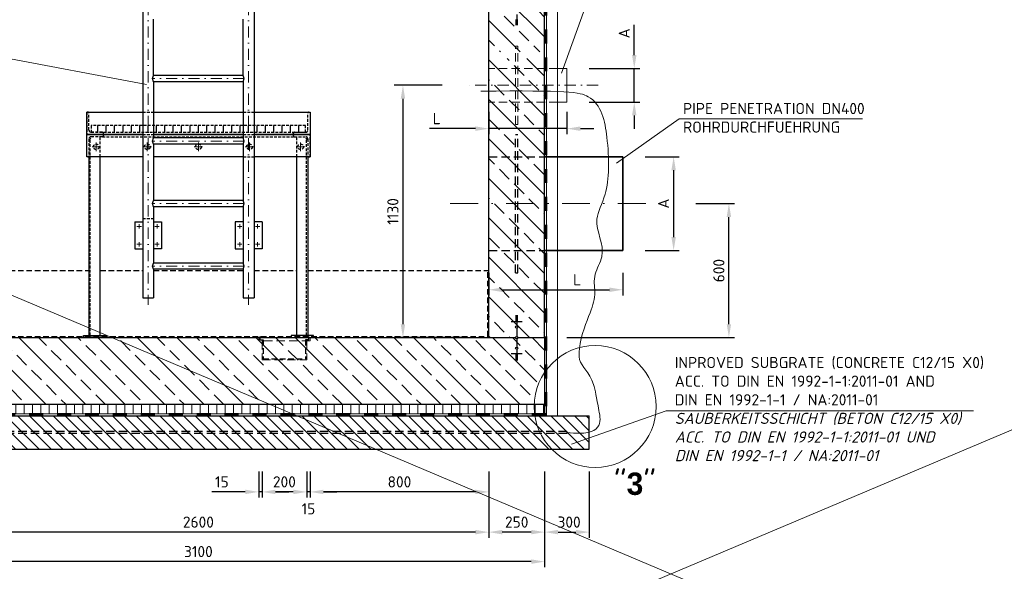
# Model space of a CAD drawing. Header units: millimetres. Extents: x -76904 to 25883, y -13890 to 20369.
# Tile 23 of 29: x 1958 to 6366, y 11496 to 13966. Entities that reach past the tile are written whole.
import ezdxf

# ---------------------------------------------------------------- set-up
doc = ezdxf.new("R2010")
doc.units = ezdxf.units.MM
doc.header["$MEASUREMENT"] = 0
for name, pattern in [('HIDDEN', [0.375, 0.25, -0.125]), ('STRICHPUNKT2', [0.5, 0.25, -0.125, 0, -0.125]), ('STRICHPUNKTX2', [2, 1, -0.5, 0, -0.5]), ('VERDECKT2', [0.1875, 0.125, -0.0625]), ('WJF-UNSICHTBAR', [0.25, 0.125, -0.125])]:
    doc.linetypes.add(name, pattern=pattern)
for name, color, linetype, lineweight in [('P------T2', 7, 'Continuous', 18), ('P-BS----Bem', 7, 'Continuous', 18), ('P-BSBOD', 7, 'Continuous', 30), ('P-BSSAU', 7, 'Continuous', 30), ('P-BSSAUF', 7, 'Continuous', 18), ('P-BSWABD', 7, 'Continuous', 18), ('P-BSWAN', 7, 'Continuous', 30), ('P-BSWANF', 7, 'Continuous', 18), ('P-DABDICHTUNG', 7, 'Continuous', 18), ('P-ES-MD', 1, 'VERDECKT2', 18), ('P-ESER1', 1, 'Erdung1', 25), ('P-MS250', 190, 'Continuous', 35), ('P-SSLEI', 7, 'Continuous', 30), ('P-SSLEIX', 7, 'STRICHPUNKT2', 18), ('PDSMD', 7, 'Continuous', 18)]:
    doc.layers.add(name, color=color, linetype=linetype, lineweight=lineweight)
doc.styles.get("Standard").update_dxf_attribs({"font": 'isocpeur.ttf'})
doc.linetypes.add('Erdung1', pattern='A,12.7,0.1,["#",Standard,S=2.54,R=0,X=-2.54,Y=-1.27],-5.08', length=17.88)
doc.dimstyles.new('Kopie von ISO-25', dxfattribs={"dimscale": 20, "dimtxt": 2.5, "dimasz": 3, "dimexe": 1.25, "dimexo": 0.625, "dimgap": 1, "dimtad": 1, "dimtxsty": 'Standard', "dimcen": 2.5, "dimadec": 0, "dimazin": 0, "dimtfac": 1, "dimtmove": 0, "dimatfit": 1, "dimfxl": 0, "dimarcsym": 0})

# ---------------------------------------------------------------- blocks, each defined once
blk = doc.blocks.new('*D5')
at = {"layer": 'Defpoints', "color": 0, "lineweight": 0, "transparency": 16777216}
for p in [(1457.9, 12042.1), (4057.9, 12042.1), (1457.9, 11671.1)]:
    blk.add_point(p, dxfattribs=at)
at = {"layer": 'P-BS----Bem', "color": 0, "lineweight": -2, "transparency": 16777216}
for p, q in [((1457.9, 11942.1), (1457.9, 11646.1)), ((4057.9, 11942.1), (4057.9, 11646.1)), ((3997.9, 11671.1), (1517.9, 11671.1))]:
    blk.add_line(p, q, dxfattribs=at)
at = {"layer": 'P-BS----Bem', "color": 0, "lineweight": 0, "transparency": 16777216}
for points in [[(1517.9, 11681.1), (1517.9, 11661.1), (1457.9, 11671.1)], [(3997.9, 11681.1), (3997.9, 11661.1), (4057.9, 11671.1)]]:
    blk.add_solid(points, dxfattribs=at)
at = {"layer": 'P-BS----Bem', "color": 0, "transparency": 16777216, "insert": (2757.9, 11716.1), "char_height": 50, "attachment_point": 5}
blk.add_mtext('2600', dxfattribs=at)
blk = doc.blocks.new('*D6')
at = {"layer": 'Defpoints', "color": 0, "lineweight": 0, "transparency": 16777216}
for p in [(1207.9, 12042.1), (4307.9, 12042.1), (1207.9, 11539)]:
    blk.add_point(p, dxfattribs=at)
at = {"layer": 'P-BS----Bem', "color": 0, "lineweight": -2, "transparency": 16777216}
for p, q in [((1207.9, 11942.1), (1207.9, 11514)), ((4307.9, 11942.1), (4307.9, 11514)), ((4247.9, 11539), (1267.9, 11539))]:
    blk.add_line(p, q, dxfattribs=at)
at = {"layer": 'P-BS----Bem', "color": 0, "lineweight": 0, "transparency": 16777216}
for points in [[(1267.9, 11549), (1267.9, 11529), (1207.9, 11539)], [(4247.9, 11549), (4247.9, 11529), (4307.9, 11539)]]:
    blk.add_solid(points, dxfattribs=at)
at = {"layer": 'P-BS----Bem', "color": 0, "transparency": 16777216, "insert": (2757.9, 11584), "char_height": 50, "attachment_point": 5}
blk.add_mtext('3100', dxfattribs=at)
blk = doc.blocks.new('*D7')
at = {"layer": 'Defpoints', "color": 0, "lineweight": 0, "transparency": 16777216}
for p in [(4057.9, 12042.1), (4307.9, 12042.1), (4057.9, 11671.1)]:
    blk.add_point(p, dxfattribs=at)
at = {"layer": 'P-BS----Bem', "color": 0, "lineweight": -2, "transparency": 16777216}
for p, q in [((4057.9, 11942.1), (4057.9, 11646.1)), ((4307.9, 11942.1), (4307.9, 11646.1)), ((4247.9, 11671.1), (4117.9, 11671.1))]:
    blk.add_line(p, q, dxfattribs=at)
at = {"layer": 'P-BS----Bem', "color": 0, "lineweight": 0, "transparency": 16777216}
for points in [[(4117.9, 11681.1), (4117.9, 11661.1), (4057.9, 11671.1)], [(4247.9, 11681.1), (4247.9, 11661.1), (4307.9, 11671.1)]]:
    blk.add_solid(points, dxfattribs=at)
at = {"layer": 'P-BS----Bem', "color": 0, "transparency": 16777216, "insert": (4182.9, 11716.1), "char_height": 50, "attachment_point": 5}
blk.add_mtext('250', dxfattribs=at)
blk = doc.blocks.new('*D34')
at = {"layer": 'Defpoints', "color": 0, "lineweight": 0, "transparency": 16777216}
for p in [(3257.9, 12042.1), (4057.9, 12042.1), (3257.9, 11851.2)]:
    blk.add_point(p, dxfattribs=at)
at = {"layer": 'P-BS----Bem', "color": 0, "lineweight": -2, "transparency": 16777216}
for p, q in [((3257.9, 11942.1), (3257.9, 11826.2)), ((4057.9, 11942.1), (4057.9, 11826.2)), ((3997.9, 11851.2), (3317.9, 11851.2))]:
    blk.add_line(p, q, dxfattribs=at)
at = {"layer": 'P-BS----Bem', "color": 0, "lineweight": 0, "transparency": 16777216}
for points in [[(3317.9, 11861.2), (3317.9, 11841.2), (3257.9, 11851.2)], [(3997.9, 11861.2), (3997.9, 11841.2), (4057.9, 11851.2)]]:
    blk.add_solid(points, dxfattribs=at)
at = {"layer": 'P-BS----Bem', "color": 0, "transparency": 16777216, "insert": (3657.9, 11896.2), "char_height": 50, "attachment_point": 5}
blk.add_mtext('800', dxfattribs=at)
blk = doc.blocks.new('*D35')
at = {"layer": 'Defpoints', "color": 0, "lineweight": 0, "transparency": 16777216}
for p in [(3042.9, 12042.1), (3242.9, 12042.1), (3042.9, 11851.2)]:
    blk.add_point(p, dxfattribs=at)
at = {"layer": 'P-BS----Bem', "color": 0, "lineweight": -2, "transparency": 16777216}
for p, q in [((3042.9, 11942.1), (3042.9, 11826.2)), ((3242.9, 11942.1), (3242.9, 11826.2)), ((3182.9, 11851.2), (3102.9, 11851.2))]:
    blk.add_line(p, q, dxfattribs=at)
at = {"layer": 'P-BS----Bem', "color": 0, "lineweight": 0, "transparency": 16777216}
for points in [[(3102.9, 11861.2), (3102.9, 11841.2), (3042.9, 11851.2)], [(3182.9, 11861.2), (3182.9, 11841.2), (3242.9, 11851.2)]]:
    blk.add_solid(points, dxfattribs=at)
at = {"layer": 'P-BS----Bem', "color": 0, "transparency": 16777216, "insert": (3142.9, 11896.2), "char_height": 50, "attachment_point": 5}
blk.add_mtext('200', dxfattribs=at)
blk = doc.blocks.new('*D50')
at = {"layer": 'Defpoints', "color": 0, "lineweight": 0, "transparency": 16777216}
for p in [(4885.4, 13142.1), (5132.9, 13142.1), (4307.9, 12542.1)]:
    blk.add_point(p, dxfattribs=at)
at = {"layer": 'P-BS----Bem', "color": 0, "lineweight": -2, "transparency": 16777216}
for p, q in [((4985.4, 13142.1), (5157.9, 13142.1)), ((5132.9, 12602.1), (5132.9, 13082.1)), ((4407.9, 12542.1), (5157.9, 12542.1))]:
    blk.add_line(p, q, dxfattribs=at)
at = {"layer": 'P-BS----Bem', "color": 0, "lineweight": 0, "transparency": 16777216}
for points in [[(5122.9, 13082.1), (5142.9, 13082.1), (5132.9, 13142.1)], [(5122.9, 12602.1), (5142.9, 12602.1), (5132.9, 12542.1)]]:
    blk.add_solid(points, dxfattribs=at)
at = {"layer": 'P-BS----Bem', "color": 0, "transparency": 16777216, "insert": (5087.9, 12842.1), "char_height": 50, "attachment_point": 5, "rotation": 90}
blk.add_mtext('600', dxfattribs=at)
blk = doc.blocks.new('*D55')
at = {"layer": 'Defpoints', "color": 0, "lineweight": 0, "transparency": 16777216}
for p in [(4307.9, 12042.1), (4507.9, 12042.1), (4507.9, 11671.1)]:
    blk.add_point(p, dxfattribs=at)
at = {"layer": 'P-BS----Bem', "color": 0, "lineweight": -2, "transparency": 16777216}
for p, q in [((4307.9, 11942.1), (4307.9, 11646.1)), ((4507.9, 11942.1), (4507.9, 11646.1)), ((4367.9, 11671.1), (4447.9, 11671.1))]:
    blk.add_line(p, q, dxfattribs=at)
at = {"layer": 'P-BS----Bem', "color": 0, "lineweight": 0, "transparency": 16777216}
for points in [[(4367.9, 11681.1), (4367.9, 11661.1), (4307.9, 11671.1)], [(4447.9, 11681.1), (4447.9, 11661.1), (4507.9, 11671.1)]]:
    blk.add_solid(points, dxfattribs=at)
at = {"layer": 'P-BS----Bem', "color": 0, "transparency": 16777216, "insert": (4417.4, 11716.1), "char_height": 50, "attachment_point": 5}
blk.add_mtext('300', dxfattribs=at)
blk = doc.blocks.new('*D72')
at = {"layer": 'Defpoints', "color": 0, "lineweight": 0, "transparency": 16777216}
for p in [(3027.9, 12042.1), (3042.9, 12042.1), (3027.9, 11851.2)]:
    blk.add_point(p, dxfattribs=at)
at = {"layer": 'P-BS----Bem', "color": 0, "lineweight": -2, "transparency": 16777216}
for p, q in [((3027.9, 11942.1), (3027.9, 11826.2)), ((3042.9, 11942.1), (3042.9, 11826.2)), ((2967.9, 11851.2), (2817.9, 11851.2)), ((3042.9, 11851.2), (3027.9, 11851.2)), ((3102.9, 11851.2), (3162.9, 11851.2))]:
    blk.add_line(p, q, dxfattribs=at)
at = {"layer": 'P-BS----Bem', "color": 0, "lineweight": 0, "transparency": 16777216}
for points in [[(2967.9, 11861.2), (2967.9, 11841.2), (3027.9, 11851.2)], [(3102.9, 11861.2), (3102.9, 11841.2), (3042.9, 11851.2)]]:
    blk.add_solid(points, dxfattribs=at)
at = {"layer": 'P-BS----Bem', "color": 0, "transparency": 16777216, "insert": (2862.9, 11896.2), "char_height": 50, "attachment_point": 5}
blk.add_mtext('15', dxfattribs=at)
blk = doc.blocks.new('*D84')
at = {"layer": 'Defpoints', "color": 0, "lineweight": 0, "transparency": 16777216}
for p in [(4657.9, 13351.6), (4657.9, 12932.6), (4885.4, 12932.6)]:
    blk.add_point(p, dxfattribs=at)
at = {"layer": 'P-BS----Bem', "color": 0, "lineweight": -2, "transparency": 16777216}
for p, q in [((4757.9, 13351.6), (4910.4, 13351.6)), ((4885.4, 13291.6), (4885.4, 12992.6)), ((4757.9, 12932.6), (4910.4, 12932.6))]:
    blk.add_line(p, q, dxfattribs=at)
at = {"layer": 'P-BS----Bem', "color": 0, "lineweight": 0, "transparency": 16777216}
for points in [[(4875.4, 13291.6), (4895.4, 13291.6), (4885.4, 13351.6)], [(4875.4, 12992.6), (4895.4, 12992.6), (4885.4, 12932.6)]]:
    blk.add_solid(points, dxfattribs=at)
at = {"layer": 'P-BS----Bem', "color": 0, "transparency": 16777216, "insert": (4840.4, 13142.1), "char_height": 50, "attachment_point": 5, "rotation": 90}
blk.add_mtext('A', dxfattribs=at)
blk = doc.blocks.new('*D97')
at = {"layer": 'Defpoints', "color": 0, "lineweight": 0, "transparency": 16777216}
for p in [(3242.9, 12042.1), (3257.9, 12042.1), (3242.9, 11851.2)]:
    blk.add_point(p, dxfattribs=at)
at = {"layer": 'P-BS----Bem', "color": 0, "lineweight": -2, "transparency": 16777216}
for p, q in [((3242.9, 11942.1), (3242.9, 11826.2)), ((3257.9, 11942.1), (3257.9, 11826.2)), ((3182.9, 11851.2), (3122.9, 11851.2)), ((3257.9, 11851.2), (3242.9, 11851.2)), ((3317.9, 11851.2), (3377.9, 11851.2))]:
    blk.add_line(p, q, dxfattribs=at)
at = {"layer": 'P-BS----Bem', "color": 0, "lineweight": 0, "transparency": 16777216}
for points in [[(3182.9, 11861.2), (3182.9, 11841.2), (3242.9, 11851.2)], [(3317.9, 11861.2), (3317.9, 11841.2), (3257.9, 11851.2)]]:
    blk.add_solid(points, dxfattribs=at)
at = {"layer": 'P-BS----Bem', "color": 0, "transparency": 16777216, "insert": (3250.4, 11775.5), "char_height": 50, "attachment_point": 5}
blk.add_mtext('15', dxfattribs=at)
blk = doc.blocks.new('*D98')
at = {"layer": 'Defpoints', "color": 0, "lineweight": 0, "transparency": 16777216}
for p in [(4057.9, 12932.6), (4657.9, 12932.6), (4657.9, 12756.4)]:
    blk.add_point(p, dxfattribs=at)
at = {"layer": 'P-BS----Bem', "color": 0, "lineweight": -2, "transparency": 16777216}
for p, q in [((4057.9, 12832.6), (4057.9, 12731.4)), ((4657.9, 12832.6), (4657.9, 12731.4)), ((4117.9, 12756.4), (4597.9, 12756.4))]:
    blk.add_line(p, q, dxfattribs=at)
at = {"layer": 'P-BS----Bem', "color": 0, "lineweight": 0, "transparency": 16777216}
for points in [[(4117.9, 12766.4), (4117.9, 12746.4), (4057.9, 12756.4)], [(4597.9, 12766.4), (4597.9, 12746.4), (4657.9, 12756.4)]]:
    blk.add_solid(points, dxfattribs=at)
at = {"layer": 'P-BS----Bem', "color": 0, "transparency": 16777216, "insert": (4453.5, 12801.4), "char_height": 50, "attachment_point": 5}
blk.add_mtext('L', dxfattribs=at)
blk = doc.blocks.new('*D102')
at = {"layer": 'Defpoints', "color": 0, "lineweight": 0, "transparency": 16777216}
for p in [(4057.9, 13653.4), (4407.9, 13653.4), (4407.9, 13477.9)]:
    blk.add_point(p, dxfattribs=at)
at = {"layer": 'P-BS----Bem', "color": 0, "lineweight": -2, "transparency": 16777216}
for p, q in [((4057.9, 13553.4), (4057.9, 13452.9)), ((4407.9, 13553.4), (4407.9, 13452.9)), ((3997.9, 13477.9), (3792.7, 13477.9)), ((4407.9, 13477.9), (4057.9, 13477.9)), ((4467.9, 13477.9), (4527.9, 13477.9))]:
    blk.add_line(p, q, dxfattribs=at)
at = {"layer": 'P-BS----Bem', "color": 0, "lineweight": 0, "transparency": 16777216}
for points in [[(3997.9, 13487.9), (3997.9, 13467.9), (4057.9, 13477.9)], [(4467.9, 13487.9), (4467.9, 13467.9), (4407.9, 13477.9)]]:
    blk.add_solid(points, dxfattribs=at)
at = {"layer": 'P-BS----Bem', "color": 0, "transparency": 16777216, "insert": (3825.2, 13522.9), "char_height": 50, "attachment_point": 5}
blk.add_mtext('L', dxfattribs=at)
blk = doc.blocks.new('*D103')
at = {"layer": 'Defpoints', "color": 0, "lineweight": 0, "transparency": 16777216}
for p in [(4407.9, 13747.1), (4407.9, 13597.1), (4709.1, 13597.1)]:
    blk.add_point(p, dxfattribs=at)
at = {"layer": 'P-BS----Bem', "color": 0, "lineweight": -2, "transparency": 16777216}
for p, q in [((4709.1, 13807.1), (4709.1, 13942.1)), ((4507.9, 13747.1), (4734.1, 13747.1)), ((4709.1, 13597.1), (4709.1, 13747.1)), ((4507.9, 13597.1), (4734.1, 13597.1)), ((4709.1, 13537.1), (4709.1, 13477.1))]:
    blk.add_line(p, q, dxfattribs=at)
at = {"layer": 'P-BS----Bem', "color": 0, "lineweight": 0, "transparency": 16777216}
for points in [[(4699.1, 13807.1), (4719.1, 13807.1), (4709.1, 13747.1)], [(4699.1, 13537.1), (4719.1, 13537.1), (4709.1, 13597.1)]]:
    blk.add_solid(points, dxfattribs=at)
at = {"layer": 'P-BS----Bem', "color": 0, "transparency": 16777216, "insert": (4664.1, 13904.6), "char_height": 50, "attachment_point": 5, "rotation": 90}
blk.add_mtext('A', dxfattribs=at)
blk = doc.blocks.new('*D104')
at = {"layer": 'Defpoints', "color": 0, "lineweight": 0, "transparency": 16777216}
for p in [(3948.7, 13672.1), (3673.7, 12542.1), (4057.9, 12542.1)]:
    blk.add_point(p, dxfattribs=at)
at = {"layer": 'P-BS----Bem', "color": 0, "lineweight": -2, "transparency": 16777216}
for p, q in [((3848.7, 13672.1), (3633.7, 13672.1)), ((3673.7, 13612.1), (3673.7, 12602.1)), ((3957.9, 12542.1), (3633.7, 12542.1))]:
    blk.add_line(p, q, dxfattribs=at)
at = {"layer": 'P-BS----Bem', "color": 0, "lineweight": 0, "transparency": 16777216}
for points in [[(3663.7, 13612.1), (3683.7, 13612.1), (3673.7, 13672.1)], [(3663.7, 12602.1), (3683.7, 12602.1), (3673.7, 12542.1)]]:
    blk.add_solid(points, dxfattribs=at)
at = {"layer": 'P-BS----Bem', "color": 0, "transparency": 16777216, "insert": (3628.7, 13107.1), "char_height": 50, "attachment_point": 5, "rotation": 90}
blk.add_mtext('1130', dxfattribs=at)

msp = doc.modelspace()

# ---------------------------------------------------------------- hatches: boundary and pattern name
at = {"linetype": 'VERDECKT2', "lineweight": 25, "ltscale": 300}
h = msp.add_hatch(dxfattribs=at)
h.set_pattern_fill('ANSI31', scale=300, angle=45)
h.set_pattern_definition([(90, (2757.917, 13476.615), (-37.5, 7e-15), [])])
h.paths.add_polyline_path([(2277.917, 13461.615), (3237.917, 13461.615), (3237.917, 13491.615), (2277.917, 13491.615)])
at = {"layer": 'P-BSBOD', "lineweight": 18}
h = msp.add_hatch(dxfattribs=at)
h.set_pattern_fill('ANSI31', scale=300, angle=45, style=0)
h.set_pattern_definition([(90, (-13584.62, -276.074), (-37.5, 7e-15), [])])
h.paths.add_polyline_path([(4307.917, 12200.115), (4307.917, 12242.115), (4250.326, 12242.115, 0.03853256), (4252.245, 12200.115)])
h.paths.add_polyline_path([(4252.245, 12200.115, -0.03853256), (4250.326, 12242.115), (1207.917, 12242.115), (1207.917, 12200.115)])
at = {"layer": 'P-BSSAUF', "lineweight": 5}
h = msp.add_hatch(dxfattribs=at)
h.set_pattern_fill('ANSI31', scale=300, angle=90, style=0)
h.set_pattern_definition([(135, (-13584.62, -276.074), (-26.516504, -26.516504), [])])
edge = h.paths.add_edge_path()
edge.add_arc((4523.378, 12233.548), 273.186, 206.391782, 224.486584, ccw=False)
edge.add_line((4278.665, 12112.115), (1107.917, 12112.115))
edge.add_line((1107.917, 12112.115), (1107.917, 12117.073))
edge.add_spline(control_points=[(1107.917, 12117.073), (1062.294, 12111.689), (1030.232, 12112.957), (1007.917, 12118.655)], knot_values=[816.43439766, 816.43439766, 816.43439766, 816.43439766, 825.73478131, 825.73478131, 825.73478131, 825.73478131], degree=3, periodic=0)
edge.add_line((1007.917, 12118.655), (1007.917, 12042.115))
edge.add_line((1007.917, 12042.115), (4328.483, 12042.115))
edge = h.paths.add_edge_path()
edge.add_line((1007.917, 12192.115), (1007.917, 12118.655))
edge.add_spline(control_points=[(1007.917, 12118.655), (1030.232, 12112.957), (1062.294, 12111.689), (1107.917, 12117.073)], knot_values=[816.43439766, 816.43439766, 816.43439766, 816.43439766, 825.73478131, 825.73478131, 825.73478131, 825.73478131], degree=3, periodic=0)
edge.add_line((1107.917, 12117.073), (1107.917, 12122.115))
edge.add_line((1107.917, 12122.115), (4273.952, 12122.115))
edge.add_arc((4523.378, 12233.548), 273.186, 188.723491, 204.073086, ccw=False)
edge.add_line((4253.352, 12192.115), (1007.917, 12192.115))
edge = h.paths.add_edge_path()
edge.add_arc((4523.378, 12233.548), 273.186, 188.723491, 204.073086)
edge.add_line((4273.952, 12122.115), (4407.917, 12122.115))
edge.add_line((4407.917, 12122.115), (4407.917, 12117.073))
edge.add_spline(control_points=[(4407.917, 12117.073), (4453.54, 12111.689), (4485.603, 12112.957), (4507.917, 12118.655)], knot_values=[816.43439766, 816.43439766, 816.43439766, 816.43439766, 825.73478131, 825.73478131, 825.73478131, 825.73478131], degree=3, periodic=0)
edge.add_line((4507.917, 12118.655), (4507.917, 12192.115))
edge.add_line((4507.917, 12192.115), (4253.352, 12192.115))
edge = h.paths.add_edge_path()
edge.add_line((4507.917, 12042.115), (4507.917, 12118.655))
edge.add_spline(control_points=[(4507.917, 12118.655), (4485.603, 12112.957), (4453.54, 12111.689), (4407.917, 12117.073)], knot_values=[816.43439766, 816.43439766, 816.43439766, 816.43439766, 825.73478131, 825.73478131, 825.73478131, 825.73478131], degree=3, periodic=0)
edge.add_line((4407.917, 12117.073), (4407.917, 12112.115))
edge.add_line((4407.917, 12112.115), (4278.665, 12112.115))
edge.add_arc((4523.378, 12233.548), 273.186, 206.391782, 224.486584)
edge.add_line((4328.483, 12042.115), (4507.917, 12042.115))
h.paths.add_polyline_path([(4278.665, 12112.115, -0.01011756), (4273.952, 12122.115), (1107.917, 12122.115), (1107.917, 12112.115)])
h.paths.add_polyline_path([(4407.917, 12112.115), (4407.917, 12122.115), (4273.952, 12122.115, 0.01011756), (4278.665, 12112.115)])
at = {"layer": 'P-BSWANF', "lineweight": 5}
h = msp.add_hatch(dxfattribs=at)
h.set_pattern_fill('ANSI33', scale=500, angle=90, style=0)
h.set_pattern_definition([(135, (-9882.23, 2976.98), (-88.38835, -88.38835), []), (135, (-9882.23, 3065.37), (-88.38835, -88.38835), [62.5, -31.25])])
edge = h.paths.add_edge_path()
edge.add_line((1207.917, 12542.115), (1317.373, 12542.115))
edge.add_line((1317.373, 12542.115), (1317.373, 12572.005))
edge.add_line((1317.373, 12572.005), (1350.746, 12572.005))
edge.add_line((1350.746, 12572.005), (1350.746, 12542.115))
edge.add_line((1350.746, 12542.115), (1457.917, 12542.115))
edge.add_line((1457.917, 12542.115), (1457.917, 12883.004))
edge.add_arc((1691.155, 13167.315), 367.739, 180, 230.6358, ccw=False)
edge.add_arc((1691.155, 13167.315), 367.739, 129.3642, 180, ccw=False)
edge.add_line((1457.917, 13451.625), (1457.917, 13792.115))
edge.add_line((1457.917, 13792.115), (1207.917, 13792.115))
edge.add_line((1207.917, 13792.115), (1207.917, 12542.115))
h.paths.add_polyline_path([(1457.917, 14042.115), (2257.917, 14042.115), (2257.917, 14827.115), (2172.917, 14827.115), (2172.917, 14892.115), (1957.917, 14877.115), (1957.917, 14312.115), (1207.917, 14292.115), (1207.917, 13822.201), (1457.917, 13822.201)])
edge = h.paths.add_edge_path(flags=17)
edge.add_arc((1691.155, 13167.315), 367.739, 129.3642, 180)
edge.add_arc((1691.155, 13167.315), 367.739, 180, 230.6358)
edge.add_line((1457.917, 12883.004), (1457.917, 13451.625))
edge = h.paths.add_edge_path(flags=17)
edge.add_line((4057.917, 13420.714), (4057.917, 12913.915))
edge.add_arc((3791.42, 13167.315), 367.739, 316.443149, 360)
edge.add_arc((3791.42, 13167.315), 367.739, 0, 43.556851)
edge = h.paths.add_edge_path()
edge.add_arc((3791.42, 13167.315), 367.739, 0, 43.556851, ccw=False)
edge.add_arc((3791.42, 13167.315), 367.739, -43.556851, 0, ccw=False)
edge.add_line((4057.917, 12913.915), (4057.917, 12542.115))
edge.add_line((4057.917, 12542.115), (4166.959, 12542.115))
edge.add_line((4166.959, 12542.115), (4166.959, 12573.072))
edge.add_line((4166.959, 12573.072), (4199.048, 12573.072))
edge.add_line((4199.048, 12573.072), (4199.048, 12542.115))
edge.add_line((4199.048, 12542.115), (4307.917, 12542.115))
edge.add_line((4307.917, 12542.115), (4307.917, 13792.115))
edge.add_line((4307.917, 13792.115), (4057.917, 13792.115))
edge.add_line((4057.917, 13792.115), (4057.917, 13420.714))
h.paths.add_polyline_path([(4057.917, 14042.115), (4057.917, 13822.201), (4307.917, 13822.201), (4307.917, 14292.115), (3557.917, 14312.115), (3557.917, 14877.115), (3342.917, 14892.115), (3342.917, 14827.115), (3257.917, 14827.115), (3257.917, 14042.115)])
h = msp.add_hatch(dxfattribs=at)
h.set_pattern_fill('ANSI33', scale=500, angle=90, style=0)
h.paths.add_polyline_path([(2857.917, 12422.115), (2857.917, 12542.115), (2657.917, 12542.115), (2657.917, 12422.115)])
h.paths.add_polyline_path([(2657.917, 12422.115), (2657.917, 12392.115), (2857.917, 12392.115), (2857.917, 12422.115)], flags=16)
edge = h.paths.add_edge_path()
edge.add_arc((4182.917, 12542.115), 5.176, 180, 360)
edge.add_line((4188.094, 12542.115), (4307.917, 12542.115))
edge.add_line((4307.917, 12542.115), (4307.917, 12401.498))
edge.add_arc((4523.378, 12233.548), 273.186, 142.063745, 178.20295)
edge.add_line((4250.326, 12242.115), (1207.917, 12242.115))
edge.add_line((1207.917, 12242.115), (1207.917, 12542.115))
edge.add_line((1207.917, 12542.115), (2657.917, 12542.115))
edge.add_line((2657.917, 12542.115), (2657.917, 12392.115))
edge.add_line((2657.917, 12392.115), (2857.917, 12392.115))
edge.add_line((2857.917, 12392.115), (2857.917, 12542.115))
edge.add_line((2857.917, 12542.115), (4177.741, 12542.115))

# ---------------------------------------------------------------- linework, layer by layer
at = {"color": 1, "lineweight": 0}
for p, q in [((-16135.736, 20368.913), (25882.524, 2597.362)), ((25882.524, 20368.913), (-16135.736, 2597.362))]:
    msp.add_line(p, q, dxfattribs=at)
for p, q in [((4182.917, 13989.72), (4182.917, 13942.115)), ((4187.917, 13963.581), (4177.917, 13963.581)), ((4187.917, 13960.061), (4177.917, 13960.061)), ((4187.917, 13956.541), (4177.917, 13956.541)), ((4187.917, 13953.021), (4177.917, 13953.021)), ((4187.917, 13949.501), (4177.917, 13949.501)), ((4187.917, 13945.981), (4177.917, 13945.981)), ((4187.917, 13942.461), (4177.917, 13942.461)), ((4157.917, 12613.609), (4207.917, 12613.609)), ((4177.917, 12641.768), (4187.917, 12641.768)), ((4177.917, 12638.248), (4187.917, 12638.248)), ((4177.917, 12634.728), (4187.917, 12634.728)), ((4177.917, 12631.208), (4187.917, 12631.208)), ((4177.917, 12627.688), (4187.917, 12627.688)), ((4177.917, 12624.168), (4187.917, 12624.168)), ((4177.917, 12620.649), (4187.917, 12620.649)), ((4177.917, 12617.129), (4187.917, 12617.129)), ((4182.917, 12642.115), (4182.917, 12594.509)), ((4182.917, 12584.156), (4182.917, 12547.291)), ((4182.917, 12536.938), (4182.917, 12500.073)), ((4182.917, 12489.72), (4182.917, 12442.115)), ((4157.917, 12470.621), (4207.917, 12470.621)), ((4177.917, 12467.101), (4187.917, 12467.101)), ((4177.917, 12463.581), (4187.917, 12463.581)), ((4177.917, 12460.061), (4187.917, 12460.061)), ((4177.917, 12456.541), (4187.917, 12456.541)), ((4177.917, 12453.021), (4187.917, 12453.021)), ((4177.917, 12449.501), (4187.917, 12449.501)), ((4177.917, 12445.981), (4187.917, 12445.981)), ((4177.917, 12442.461), (4187.917, 12442.461))]:
    msp.add_line(p, q)
at = {"color": 7, "linetype": 'HIDDEN', "lineweight": 25, "ltscale": 50}
for p, q in [((2508.767, 13551.615), (2557.067, 13551.615)), ((2958.767, 13551.615), (3007.067, 13551.615)), ((2508.767, 13451.615), (2557.067, 13451.615)), ((2958.767, 13451.615), (3007.067, 13451.615)), ((2267.917, 13426.615), (2282.917, 13441.615)), ((2273.917, 12552.115), (2273.917, 13432.615)), ((2317.917, 13351.615), (2317.917, 13441.615)), ((2327.917, 13441.615), (3187.917, 13441.615)), ((3197.917, 13351.615), (3197.917, 13441.615)), ((3247.917, 13426.615), (3232.917, 13441.615)), ((3241.917, 12552.115), (3241.917, 13432.615)), ((2267.917, 13351.615), (2267.917, 13356.615)), ((3247.917, 13351.615), (3247.917, 13356.615)), ((2958.767, 13351.615), (3007.067, 13351.615)), ((2508.767, 13075.541), (2557.067, 13075.541))]:
    msp.add_line(p, q, dxfattribs=at)
at = {"linetype": 'HIDDEN', "lineweight": 25, "ltscale": 100}
for p, q in [((1462.917, 12842.115), (2267.917, 12842.115)), ((2317.917, 12842.115), (2508.767, 12842.115)), ((2557.067, 12842.115), (2958.767, 12842.115)), ((3007.067, 12842.115), (3197.917, 12842.115)), ((3247.917, 12842.115), (4052.917, 12842.115)), ((4052.917, 12547.115), (4052.917, 12842.115)), ((1462.917, 12547.115), (4052.917, 12547.115)), ((3032.917, 12547.115), (3032.917, 12532.115)), ((3032.917, 12532.115), (3047.917, 12532.115)), ((3047.917, 12532.115), (3047.917, 12447.115)), ((3252.917, 12532.115), (3237.917, 12532.115)), ((3237.917, 12532.115), (3237.917, 12447.115)), ((3252.917, 12532.115), (3252.917, 12547.115)), ((3047.917, 12447.115), (3237.917, 12447.115))]:
    msp.add_line(p, q, dxfattribs=at)
at = {"color": 7, "linetype": 'HIDDEN', "lineweight": 25, "ltscale": 50}
for points in [[(2257.917, 13551.615), (2257.917, 13451.615), (2332.917, 13451.615), (2332.917, 13456.615, 0.41421356), (2327.917, 13461.615), (2277.917, 13461.615, -0.41421356), (2267.917, 13471.615), (2267.917, 13546.615, 0.41421356), (2262.917, 13551.615)], [(3257.917, 13551.615), (3257.917, 13451.615), (3182.917, 13451.615), (3182.917, 13456.615, -0.41421356), (3187.917, 13461.615), (3237.917, 13461.615, 0.41421356), (3247.917, 13471.615), (3247.917, 13546.615, -0.41421356), (3252.917, 13551.615)], [(2257.917, 13351.615), (2257.917, 13451.615), (2332.917, 13451.615), (2332.917, 13446.615, -0.41421356), (2327.917, 13441.615), (2277.917, 13441.615, 0.41421356), (2267.917, 13431.615), (2267.917, 13356.615, -0.41421356), (2262.917, 13351.615)], [(3257.917, 13351.615), (3257.917, 13451.615), (3182.917, 13451.615), (3182.917, 13446.615, 0.41421356), (3187.917, 13441.615), (3237.917, 13441.615, -0.41421356), (3247.917, 13431.615), (3247.917, 13356.615, 0.41421356), (3252.917, 13351.615)]]:
    msp.add_lwpolyline(points, format="xyb", close=True, dxfattribs=at)
at = {"color": 7}
for points in [[(2508.767, 13451.615), (2257.917, 13451.615), (2257.917, 13551.615), (2508.767, 13551.615)], [(2557.067, 13551.615), (2958.767, 13551.615)], [(3007.067, 13551.615), (3257.917, 13551.615), (3257.917, 13451.615), (3007.067, 13451.615)], [(2508.767, 13351.615), (2257.917, 13351.615), (2257.917, 13451.615), (2508.767, 13451.615)], [(2557.067, 13451.615), (2958.767, 13451.615)], [(2958.767, 13451.615), (2557.067, 13451.615)], [(3007.067, 13451.615), (3257.917, 13451.615), (3257.917, 13351.615), (3007.067, 13351.615)], [(2267.917, 13351.615), (2267.917, 12552.115), (2317.917, 12552.115), (2317.917, 13351.615)], [(2958.767, 13351.615), (2557.067, 13351.615)], [(3247.917, 13351.615), (3247.917, 12552.115), (3197.917, 12552.115), (3197.917, 13351.615)]]:
    msp.add_lwpolyline(points, dxfattribs=at)
at = {"color": 7, "linetype": 'HIDDEN', "lineweight": 25, "ltscale": 50}
msp.add_lwpolyline([(2277.917, 13461.615), (3237.917, 13461.615), (3237.917, 13491.615), (2277.917, 13491.615)], close=True, dxfattribs=at)
at = {"color": 7}
for points in [[(2342.917, 12542.115), (2242.917, 12542.115), (2242.917, 12552.115), (2342.917, 12552.115)], [(3172.917, 12542.115), (3272.917, 12542.115), (3272.917, 12552.115), (3172.917, 12552.115)]]:
    msp.add_lwpolyline(points, close=True, dxfattribs=at)
at = {"color": 7, "linetype": 'HIDDEN', "lineweight": 25, "ltscale": 50}
for centre in [(2300.417, 13396.615), (2529.167, 13396.615), (2757.917, 13396.615), (2986.667, 13396.615), (3215.417, 13396.615)]:
    msp.add_circle(centre, 12.5, dxfattribs=at)
for centre in [(4182.917, 12589.333), (4182.917, 12542.115), (4182.917, 12494.897)]:
    msp.add_circle(centre, 5.176)
at = {"layer": 'P------T2', "color": 7}
for p, q in [((4383.66, 13726.37), (4501.193, 14052.811)), ((988.946, 13964.597), (2526.204, 13674.949)), ((4629.154, 13323.734), (4910.662, 13522.323)), ((4910.662, 13522.323), (5730.624, 13522.54))]:
    msp.add_line(p, q, dxfattribs=at)
at = {"layer": 'P------T2', "color": 7, "ltscale": 50}
for q in [(4428.527, 12064.284), (6228.054, 12213.53)]:
    msp.add_line((4852.228, 12213.53), q, dxfattribs=at)
at = {"layer": 'P-BSBOD', "color": 7}
for p, q in [((1338.094, 12542.115), (4177.741, 12542.115)), ((4188.094, 12542.115), (4307.917, 12542.115)), ((4307.917, 12542.115), (4307.917, 12200.115)), ((4307.917, 12242.115), (1207.917, 12242.115))]:
    msp.add_line(p, q, dxfattribs=at)
at = {"layer": 'P-BSBOD', "color": 7, "linetype": 'VERDECKT2', "lineweight": 18, "ltscale": 300}
for p, q in [((3027.917, 12527.115), (3027.917, 12542.115)), ((3257.917, 12527.115), (3027.917, 12527.115)), ((3042.917, 12527.115), (3042.917, 12442.115)), ((3242.917, 12527.115), (3242.917, 12442.115)), ((3257.917, 12527.115), (3257.917, 12542.115)), ((3042.917, 12442.115), (3242.917, 12442.115))]:
    msp.add_line(p, q, dxfattribs=at)
at = {"layer": 'P-BSBOD', "color": 7, "lineweight": 18}
msp.add_line((1207.917, 12200.115), (4307.917, 12200.115), dxfattribs=at)
at = {"layer": 'P-BSSAU', "color": 7}
for p, q in [((1007.917, 12192.115), (4507.917, 12192.115)), ((4507.917, 12042.115), (4507.917, 12192.115)), ((1007.917, 12042.115), (4507.917, 12042.115))]:
    msp.add_line(p, q, dxfattribs=at)
at = {"layer": 'P-BSWABD', "color": 7}
for p, q in [((4315.917, 14351.365), (4315.917, 12192.115)), ((4365.182, 14350.133), (4365.917, 12192.115))]:
    msp.add_line(p, q, dxfattribs=at)
at = {"layer": 'P-BSWABD', "color": 7, "linetype": 'WJF-UNSICHTBAR', "lineweight": 53, "ltscale": 500}
for p, q in [((4312.917, 14297.115), (4312.917, 12197.115)), ((4312.917, 12197.115), (1202.917, 12197.115))]:
    msp.add_line(p, q, dxfattribs=at)
at = {"layer": 'P-BSWAN', "color": 7}
for p, q in [((4307.917, 12542.115), (4307.917, 14292.115)), ((4057.917, 12542.115), (4057.917, 14042.115))]:
    msp.add_line(p, q, dxfattribs=at)
at = {"layer": 'P-DABDICHTUNG', "color": 7, "linetype": 'Erdung1', "ltscale": 2}
msp.add_open_spline([(4407.917, 12117.073), (4574.094, 12097.465), (4543.857, 12248.557), (4523.699, 12379.504), (4458.186, 12419.795), (4465.745, 12543.187), (4513.62, 12653.988), (4538.817, 12734.571), (4522.345, 12822.515), (4594.252, 12933.509), (4512.074, 13055.353), (4597.889, 13190.277), (4597.889, 13410.745), (4554.643, 13632.627), (4409.888, 13649.022), (4021.981, 13646.041)], degree=3, knots=[816.43439766, 816.43439766, 816.43439766, 816.43439766, 850.30991272, 891.01074611, 982.91461216, 1022.54386588, 1179.32404198, 1304.50792543, 1395.98518529, 1478.30478977, 1653.54432722, 1765.12768822, 1934.31400053, 2060.16654356, 2138.20580069, 2138.20580069, 2138.20580069, 2138.20580069], dxfattribs=at)
at = {"layer": 'P-ES-MD', "color": 7, "ltscale": 300}
for p, q in [((4177.917, 13497.115), (4177.917, 13847.115)), ((4177.917, 13847.115), (4187.917, 13847.115)), ((4187.917, 13497.115), (4187.917, 13847.115)), ((4365.917, 13747.115), (4057.917, 13747.115)), ((4365.917, 13597.115), (4057.917, 13597.115)), ((4177.917, 13497.115), (4187.917, 13497.115))]:
    msp.add_line(p, q, dxfattribs=at)
at = {"layer": 'P-ES-MD', "color": 7, "linetype": 'Continuous', "ltscale": 300}
for p, q in [((4365.917, 13747.115), (4407.917, 13747.115)), ((4407.917, 13747.115), (4407.917, 13597.115)), ((4365.917, 13597.115), (4407.917, 13597.115))]:
    msp.add_line(p, q, dxfattribs=at)
at = {"layer": 'P-ES-MD', "color": 7, "linetype": 'STRICHPUNKTX2', "ltscale": 50}
msp.add_line((4547.557, 13672.115), (3948.703, 13672.115), dxfattribs=at)
at = {"layer": 'P-ESER1', "color": 7, "linetype": 'VERDECKT2', "ltscale": 300}
for p, q in [((4407.917, 12122.115), (1107.917, 12122.115)), ((4407.917, 12122.03), (4407.917, 12112.115)), ((4407.917, 12112.115), (1107.917, 12112.115))]:
    msp.add_line(p, q, dxfattribs=at)
at = {"layer": 'P-MS250', "color": 7, "linetype": 'VERDECKT2', "lineweight": 25, "ltscale": 300}
for p, q in [((4177.917, 12832.615), (4177.917, 13451.615)), ((4177.917, 13451.615), (4187.917, 13451.615)), ((4187.917, 12832.615), (4187.917, 13451.615)), ((4057.917, 12932.615), (4057.917, 13351.615)), ((4057.917, 13351.615), (4307.917, 13351.615)), ((4057.917, 12932.615), (4307.917, 12932.615)), ((4177.917, 12832.615), (4187.917, 12832.615))]:
    msp.add_line(p, q, dxfattribs=at)
at = {"layer": 'P-MS250', "color": 7}
for p, q in [((4657.917, 13351.615), (4307.917, 13351.615)), ((4657.917, 13351.615), (4657.917, 12932.615)), ((4657.917, 12932.615), (4307.917, 12932.615))]:
    msp.add_line(p, q, dxfattribs=at)
at = {"layer": 'P-MS250', "color": 7, "linetype": 'STRICHPUNKT2', "lineweight": 18, "ltscale": 500}
msp.add_line((3885.72, 13142.115), (4760.23, 13142.115), dxfattribs=at)
at = {"layer": 'P-SSLEI', "color": 7}
for p, q in [((2508.767, 14692.115), (2508.767, 12720.215)), ((3007.067, 14692.115), (3007.067, 12720.215)), ((2557.067, 13716.257), (2557.067, 13967.972)), ((2958.767, 13716.257), (2958.767, 13967.972)), ((2552.493, 13702.115), (2557.067, 13716.257)), ((2958.767, 13716.257), (2557.067, 13716.257)), ((2963.341, 13702.115), (2958.767, 13716.257)), ((2557.067, 13687.972), (2552.493, 13702.115)), ((2557.067, 13687.972), (2557.067, 13436.257)), ((2958.767, 13687.972), (2557.067, 13687.972)), ((2958.767, 13687.972), (2963.341, 13702.115)), ((2958.767, 13687.972), (2958.767, 13436.257)), ((2552.493, 13422.115), (2557.067, 13436.257)), ((2557.067, 13407.972), (2552.493, 13422.115)), ((2958.767, 13436.257), (2557.067, 13436.257)), ((2958.767, 13407.972), (2557.067, 13407.972)), ((2557.067, 13407.972), (2557.067, 13156.257)), ((2963.341, 13422.115), (2958.767, 13436.257)), ((2958.767, 13407.972), (2963.341, 13422.115)), ((2958.767, 13407.972), (2958.767, 13156.257)), ((2552.493, 13142.115), (2557.067, 13156.257)), ((2557.067, 13127.972), (2552.493, 13142.115)), ((2958.767, 13156.257), (2557.067, 13156.257)), ((2963.341, 13142.115), (2958.767, 13156.257)), ((2958.767, 13127.972), (2963.341, 13142.115)), ((2958.767, 13127.972), (2557.067, 13127.972)), ((2557.067, 13127.972), (2557.067, 12876.257)), ((2958.767, 13127.972), (2958.767, 12876.257)), ((2552.493, 12862.115), (2557.067, 12876.257)), ((2958.767, 12876.257), (2557.067, 12876.257)), ((2963.341, 12862.115), (2958.767, 12876.257)), ((2557.067, 12847.972), (2552.493, 12862.115)), ((2958.767, 12847.972), (2557.067, 12847.972)), ((2557.067, 12847.972), (2557.067, 12720.215)), ((2958.767, 12847.972), (2963.341, 12862.115)), ((2958.767, 12847.972), (2958.767, 12720.215)), ((2508.767, 12720.215), (2557.067, 12720.215)), ((2958.767, 12720.215), (3007.067, 12720.215))]:
    msp.add_line(p, q, dxfattribs=at)
at = {"layer": 'P-SSLEI', "color": 7, "lineweight": 25}
for p, q in [((2472.917, 13060.215), (2508.767, 13060.215)), ((2472.917, 13060.215), (2472.917, 12940.215)), ((2557.067, 13060.215), (2592.917, 13060.215)), ((2592.917, 13060.215), (2592.917, 12940.215)), ((2922.917, 13060.215), (2922.917, 12940.215)), ((2958.767, 13060.215), (2922.917, 13060.215)), ((3042.917, 13060.215), (3007.067, 13060.215)), ((3042.917, 13060.215), (3042.917, 12940.215)), ((2472.917, 12940.215), (2508.767, 12940.215)), ((2592.917, 12940.215), (2557.067, 12940.215)), ((2922.917, 12940.215), (2958.767, 12940.215)), ((3042.917, 12940.215), (3007.067, 12940.215))]:
    msp.add_line(p, q, dxfattribs=at)
at = {"layer": 'P-SSLEIX', "color": 7, "linetype": 'STRICHPUNKT2', "ltscale": 200}
for p, q in [((2532.917, 14736.265), (2532.917, 12689.204)), ((2982.917, 14736.265), (2982.917, 12689.204)), ((2963.341, 13702.115), (2552.493, 13702.115)), ((2300.417, 13416.172), (2300.417, 13377.057)), ((2529.167, 13416.172), (2529.167, 13377.057)), ((2963.341, 13422.115), (2552.493, 13422.115)), ((2757.917, 13416.172), (2757.917, 13377.057)), ((2986.667, 13416.172), (2986.667, 13377.057)), ((3215.417, 13416.172), (3215.417, 13377.057)), ((2281.622, 13396.615), (2319.213, 13396.615)), ((2510.372, 13396.615), (2547.963, 13396.615)), ((2739.122, 13396.615), (2776.713, 13396.615)), ((2967.872, 13396.615), (3005.463, 13396.615)), ((3196.622, 13396.615), (3234.213, 13396.615)), ((2963.341, 13142.115), (2552.493, 13142.115)), ((2492.917, 13050.215), (2492.917, 13030.215)), ((2572.917, 13050.215), (2572.917, 13030.215)), ((2942.917, 13050.215), (2942.917, 13030.215)), ((3022.917, 13050.215), (3022.917, 13030.215)), ((2482.917, 13040.215), (2502.917, 13040.215)), ((2582.917, 13040.215), (2562.917, 13040.215)), ((2932.917, 13040.215), (2952.917, 13040.215)), ((3032.917, 13040.215), (3012.917, 13040.215)), ((2482.917, 12960.215), (2502.917, 12960.215)), ((2492.917, 12950.215), (2492.917, 12970.215)), ((2582.917, 12960.215), (2562.917, 12960.215)), ((2572.917, 12950.215), (2572.917, 12970.215)), ((2932.917, 12960.215), (2952.917, 12960.215)), ((2942.917, 12950.215), (2942.917, 12970.215)), ((3032.917, 12960.215), (3012.917, 12960.215)), ((3022.917, 12950.215), (3022.917, 12970.215)), ((2963.341, 12862.115), (2552.493, 12862.115))]:
    msp.add_line(p, q, dxfattribs=at)
at = {"layer": 'PDSMD', "color": 7, "ltscale": 0.05}
msp.add_circle((4534.203, 12233.548), 273.186, dxfattribs=at)

# ---------------------------------------------------------------- texts
at = {"layer": 'P------T2', "color": 7, "insert": (4890.553, 12455.528), "char_height": 50, "width": 1362.61711, "attachment_point": 1}
msp.add_mtext('INPROVED SUBGRATE (CONCRETE C12/15 X0)\\PACC. TO DIN EN 1992-1-1:2011-01 AND\\PDIN EN 1992-1-1 / NA:2011-01\\P{\\fISOCPEUR|b0|i1|c0|p34;SAUBERKEITSSCHICHT (BETON C12/15 X0)\\PACC. TO DIN EN 1992-1-1:2011-01 UND\\PDIN EN 1992-1-1 / NA:2011-01}', dxfattribs=at)
at = {"layer": 'P-MS250', "color": 7, "insert": (4927.233, 13593.167), "char_height": 50, "width": 1018.25102, "attachment_point": 1}
msp.add_mtext('PIPE PENETRATION DN400\\PROHRDURCHFUEHRUNG', dxfattribs=at)
at = {"layer": 'PDSMD', "color": 7, "insert": (4617.891, 11937.966), "char_height": 100, "width": 285.5656, "attachment_point": 1}
msp.add_mtext('"{\\fAvantGarde Bk BT|b1|i0|c0|p34;3}"', dxfattribs=at)

# ---------------------------------------------------------------- dimensions: what is measured, and where the dimension line sits
at = {"layer": 'P-BS----Bem', "color": 7}
for base, p1, p2, picture, middle in [((4709.142, 13597.115), (4407.917, 13747.115), (4407.917, 13597.115), '*D103', (4709.142, 13904.615)), ((4885.418, 12932.615), (4657.917, 13351.615), (4657.917, 12932.615), '*D84', (4885.418, 13142.115))]:
    dim = msp.add_linear_dim(base=base, p1=p1, p2=p2, angle=90, text='A', dimstyle='Kopie von ISO-25', override={"dimexo": 5}, dxfattribs=at)
    dim.commit()
    dim.dimension.update_dxf_attribs({"geometry": picture, "text_midpoint": middle, "dimtype": 160})
for base, p1, p2, override, picture, middle in [((3673.741, 12542.115), (3948.703, 13672.115), (4057.917, 12542.115), {"dimexe": 2, "dimexo": 5}, '*D104', (3628.741, 13107.115)), ((5132.927, 13142.115), (4307.917, 12542.115), (4885.418, 13142.115), {"dimexo": 5}, '*D50', (5087.927, 12842.115))]:
    dim = msp.add_linear_dim(base=base, p1=p1, p2=p2, angle=90, dimstyle='Kopie von ISO-25', override=override, dxfattribs=at)
    dim.commit()
    dim.dimension.update_dxf_attribs({"geometry": picture, "text_midpoint": middle})
for base, p1, p2, text, picture, middle in [((4407.917, 13477.9), (4057.917, 13653.444), (4407.917, 13653.444), 'L', '*D102', (3825.188, 13477.9)), ((4657.917, 12756.417), (4057.917, 12932.615), (4657.917, 12932.615), 'L', '*D98', (4453.468, 12756.417)), ((4507.917, 11671.074), (4307.917, 12042.115), (4507.917, 12042.115), '300', '*D55', (4417.397, 11671.074))]:
    dim = msp.add_linear_dim(base=base, p1=p1, p2=p2, text=text, dimstyle='Kopie von ISO-25', override={"dimexo": 5}, dxfattribs=at)
    dim.commit()
    dim.dimension.update_dxf_attribs({"geometry": picture, "text_midpoint": middle, "dimtype": 160})
for base, p1, p2, override, picture, middle in [((1207.917, 11538.985), (4307.917, 12042.115), (1207.917, 12042.115), {"dimexo": 5}, '*D6', (2757.917, 11538.985)), ((1457.917, 11671.074), (4057.917, 12042.115), (1457.917, 12042.115), {"dimexo": 5}, '*D5', (2757.917, 11671.074)), ((3242.917, 11851.15), (3257.917, 12042.115), (3242.917, 12042.115), {"dimexo": 5, "dimtmove": 2}, '*D97', (3250.417, 11775.47)), ((4057.917, 11671.074), (4307.917, 12042.115), (4057.917, 12042.115), {"dimexo": 5}, '*D7', (4182.917, 11671.074))]:
    dim = msp.add_linear_dim(base=base, p1=p1, p2=p2, dimstyle='Kopie von ISO-25', override=override, dxfattribs=at)
    dim.commit()
    dim.dimension.update_dxf_attribs({"geometry": picture, "text_midpoint": middle, "dimtype": 160})
for base, p1, p2, picture, middle in [((3027.917, 11851.15), (3042.917, 12042.115), (3027.917, 12042.115), '*D72', (2862.917, 11896.15)), ((3042.917, 11851.15), (3242.917, 12042.115), (3042.917, 12042.115), '*D35', (3142.917, 11896.15)), ((3257.917, 11851.15), (4057.917, 12042.115), (3257.917, 12042.115), '*D34', (3657.917, 11896.15))]:
    dim = msp.add_linear_dim(base=base, p1=p1, p2=p2, dimstyle='Kopie von ISO-25', override={"dimexo": 5}, dxfattribs=at)
    dim.commit()
    dim.dimension.update_dxf_attribs({"geometry": picture, "text_midpoint": middle})

doc.saveas('drawing.dxf')
